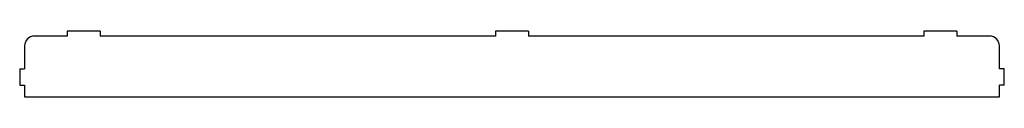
# Model space of a CAD drawing. Header units: millimetres. Extents: x -190 to 410, y 105 to 145.
import ezdxf

# ---------------------------------------------------------------- set-up
doc = ezdxf.new("R2010")
doc.units = ezdxf.units.MM

msp = doc.modelspace()

# ---------------------------------------------------------------- linework, layer by layer
at = {"color": 7, "linetype": 'Continuous', "lineweight": 25}
for p, q in [((-160.61, 145.18), (-160.61, 142.18)), ((-140.61, 145.18), (-160.61, 145.18)), ((-140.61, 145.18), (-140.61, 142.18)), ((100.39, 145.18), (100.39, 142.18)), ((120.39, 145.18), (100.39, 145.18)), ((120.39, 145.18), (120.39, 142.18)), ((361.39, 145.18), (361.39, 142.18)), ((381.39, 145.18), (361.39, 145.18)), ((381.39, 145.18), (381.39, 142.18)), ((-160.61, 142.18), (-180.61, 142.18)), ((100.39, 142.18), (-140.61, 142.18)), ((361.39, 142.18), (120.39, 142.18)), ((401.39, 142.18), (381.39, 142.18)), ((-186.61, 136.18), (-186.61, 122.18)), ((407.39, 122.18), (407.39, 136.18)), ((-189.61, 122.18), (-189.61, 112.18)), ((-189.61, 122.18), (-186.61, 122.18)), ((410.39, 122.18), (407.39, 122.18)), ((410.39, 112.18), (410.39, 122.18)), ((-189.61, 112.18), (-186.61, 112.18)), ((-186.61, 112.18), (-186.61, 105.18)), ((410.39, 112.18), (407.39, 112.18)), ((407.39, 105.18), (407.39, 112.18)), ((-186.61, 105.18), (407.39, 105.18))]:
    msp.add_line(p, q, dxfattribs=at)
for centre, start, end in [((-180.61, 136.18), 90, 180), ((401.39, 136.18), 0, 90)]:
    msp.add_arc(centre, 6, start, end, dxfattribs=at)

doc.saveas('drawing.dxf')
